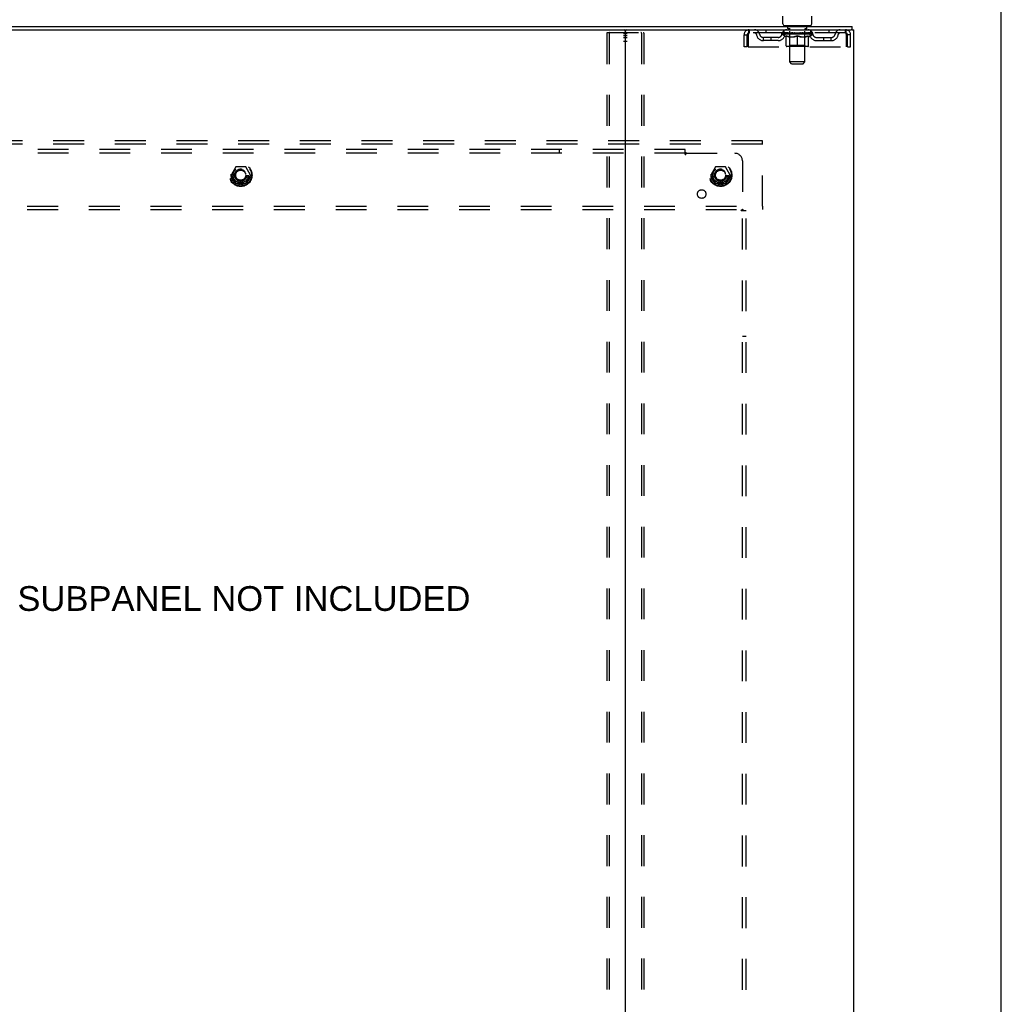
# Model space of a CAD drawing. Header units: inches. Extents: x 0 to 184, y 0 to 119.
# Tile 115 of 116: x 152 to 184, y 47 to 79. Entities that reach past the tile are written whole.
import ezdxf

# ---------------------------------------------------------------- set-up
doc = ezdxf.new("R2010")
doc.units = ezdxf.units.IN
doc.header["$LTSCALE"] = 10.121375
doc.header["$MEASUREMENT"] = 0
doc.linetypes.add('DOT', pattern=[0.2, 0.1, -0.1])
doc.linetypes.add('HIDDEN', pattern=[0.2, 0.1, -0.1])
doc.layers.get('0').update_dxf_attribs({"linetype": 'CONTINUOUS'})
for name, color, linetype in [('DEFAULT_2', 8, 'HIDDEN'), ('DIMENSIONS', 7, 'CONTINUOUS'), ('SUBPANEL', 7, 'CONTINUOUS'), ('WITNESSMARKS', 7, 'CONTINUOUS')]:
    doc.layers.add(name, color=color, linetype=linetype)
doc.styles.get("Standard").update_dxf_attribs({"font": 'arial.ttf'})

msp = doc.modelspace()

# ---------------------------------------------------------------- linework, layer by layer
at = {"color": 7, "linetype": 'Continuous'}
for p, q in [((184.025, 0), (184.025, 119.075)), ((176.855, 79.042), (176.855, 79.291)), ((177.805, 79.042), (177.805, 79.291)), ((146.394, 78.848), (171.724, 78.848)), ((176.893, 78.982), (176.893, 78.952)), ((177.768, 78.982), (176.893, 78.982)), ((177.768, 78.982), (177.768, 78.952)), ((179.128, 78.848), (179.095, 78.848)), ((179.132, 78.848), (179.132, 78.952))]:
    msp.add_line(p, q, dxfattribs=at)
at = {"color": 3, "linetype": 'Continuous'}
for p, q in [((138.986, 78.952), (179.132, 78.952)), ((171.724, 78.848), (179.095, 78.848)), ((179.128, 78.848), (179.184, 78.848)), ((179.184, 11.056), (179.184, 78.848)), ((171.684, 78.808), (171.684, 11.096))]:
    msp.add_line(p, q, dxfattribs=at)
at = {"color": 7, "linetype": 'Continuous'}
for centre, radius, start, end in [((171.644, 78.808), 0.04, 0, 90), ((176.915, 79.042), 0.06, 180, 270), ((177.745, 79.042), 0.06, 270, 360)]:
    msp.add_arc(centre, radius, start, end, dxfattribs=at)
at = {"color": 3, "linetype": 'Continuous'}
msp.add_arc((171.724, 78.808), 0.04, 90, 180, dxfattribs=at)
at = {"layer": 'DEFAULT_2', "color": 8, "linetype": 'HIDDEN'}
for p, q in [((175.747, 78.848), (175.747, 78.744)), ((176.299, 78.848), (176.299, 78.744)), ((176.893, 78.744), (176.893, 78.848)), ((176.985, 78.982), (176.985, 78.952)), ((177.02, 78.892), (177.02, 78.972)), ((177.09, 78.882), (177.03, 78.882)), ((177.081, 77.792), (177.081, 78.872)), ((177.63, 78.882), (177.571, 78.882)), ((177.579, 77.792), (177.579, 78.872)), ((177.64, 78.892), (177.64, 78.972)), ((177.675, 78.982), (177.675, 78.952)), ((177.768, 78.744), (177.768, 78.848)), ((178.362, 78.848), (178.362, 78.744)), ((178.913, 78.744), (178.913, 78.848)), ((171.081, 78.734), (171.081, 11.169)), ((171.102, 78.764), (172.267, 78.764)), ((171.154, 78.734), (171.154, 11.169)), ((172.215, 78.734), (172.215, 11.169)), ((172.288, 78.734), (172.288, 11.169)), ((175.58, 78.285), (175.58, 78.681)), ((175.58, 78.681), (175.684, 78.681)), ((175.684, 78.285), (175.684, 78.681)), ((175.714, 78.681), (175.714, 78.285)), ((178.913, 78.744), (175.747, 78.744)), ((176.216, 78.493), (176.216, 78.597)), ((176.699, 78.597), (176.216, 78.597)), ((176.466, 78.493), (176.466, 78.597)), ((176.824, 78.706), (176.824, 78.744)), ((177.837, 78.706), (176.824, 78.706)), ((176.952, 78.617), (176.824, 78.706)), ((176.832, 78.738), (176.832, 78.744)), ((176.839, 78.736), (176.839, 78.738)), ((176.839, 78.736), (177.822, 78.736)), ((176.846, 78.736), (176.846, 78.738)), ((176.847, 78.736), (176.847, 78.738)), ((176.855, 78.738), (176.855, 78.744)), ((176.868, 78.736), (176.868, 78.738)), ((176.869, 78.736), (176.869, 78.738)), ((176.892, 78.738), (176.892, 78.744)), ((176.904, 78.736), (176.904, 78.738)), ((176.906, 78.736), (176.906, 78.738)), ((177.069, 78.738), (176.908, 78.738)), ((176.943, 78.738), (176.943, 78.744)), ((176.944, 78.736), (176.944, 78.738)), ((176.944, 78.736), (176.944, 78.738)), ((176.947, 78.736), (176.947, 78.738)), ((176.952, 78.736), (176.952, 78.738)), ((176.952, 78.617), (176.96, 78.617)), ((176.953, 78.736), (176.953, 78.738)), ((176.955, 78.736), (176.955, 78.738)), ((176.958, 78.736), (176.958, 78.739)), ((176.96, 78.327), (176.96, 78.652)), ((176.961, 78.736), (176.961, 78.738)), ((176.973, 78.736), (176.973, 78.738)), ((176.987, 78.736), (176.987, 78.738)), ((176.988, 78.736), (176.988, 78.74)), ((177.004, 78.736), (177.004, 78.738)), ((177.004, 78.736), (177.004, 78.738)), ((177.005, 78.738), (177.005, 78.744)), ((177.013, 78.736), (177.013, 78.738)), ((177.016, 78.736), (177.016, 78.738)), ((177.024, 78.736), (177.024, 78.738)), ((177.033, 78.736), (177.033, 78.741)), ((177.045, 78.736), (177.045, 78.738)), ((177.047, 78.736), (177.047, 78.738)), ((177.069, 78.736), (177.069, 78.738)), ((177.123, 78.738), (177.073, 78.738)), ((177.074, 78.617), (177.218, 78.617)), ((177.077, 78.738), (177.077, 78.744)), ((177.08, 78.329), (177.08, 78.704)), ((177.083, 78.736), (177.083, 78.738)), ((177.087, 78.736), (177.087, 78.738)), ((177.091, 78.736), (177.091, 78.742)), ((177.095, 78.736), (177.095, 78.738)), ((177.103, 78.736), (177.103, 78.738)), ((177.123, 78.736), (177.123, 78.738)), ((177.183, 78.738), (177.135, 78.738)), ((177.152, 78.736), (177.152, 78.738)), ((177.157, 78.738), (177.157, 78.744)), ((177.16, 78.736), (177.16, 78.738)), ((177.162, 78.736), (177.162, 78.743)), ((177.164, 78.736), (177.164, 78.738)), ((177.17, 78.736), (177.17, 78.738)), ((177.183, 78.736), (177.183, 78.738)), ((177.247, 78.738), (177.203, 78.738)), ((177.214, 78.736), (177.214, 78.738)), ((177.239, 78.738), (177.301, 78.742)), ((177.243, 78.738), (177.243, 78.744)), ((177.243, 78.743), (177.243, 78.744)), ((177.243, 78.738), (177.243, 78.743)), ((177.243, 78.736), (177.243, 78.738)), ((177.246, 78.736), (177.246, 78.738)), ((177.247, 78.736), (177.247, 78.738)), ((177.247, 78.736), (177.247, 78.738)), ((177.275, 78.738), (177.327, 78.738)), ((177.28, 78.736), (177.28, 78.738)), ((177.284, 78.738), (177.284, 78.741)), ((177.301, 78.738), (177.301, 78.742)), ((177.314, 78.736), (177.314, 78.738)), ((177.328, 78.738), (177.328, 78.738)), ((177.328, 78.736), (177.328, 78.738)), ((177.328, 78.736), (177.328, 78.738)), ((177.33, 78.738), (177.33, 78.744)), ((177.33, 78.744), (177.422, 78.738)), ((177.33, 78.297), (177.33, 78.652)), ((177.332, 78.736), (177.332, 78.738)), ((177.332, 78.738), (177.333, 78.738)), ((177.333, 78.736), (177.333, 78.738)), ((177.347, 78.736), (177.347, 78.738)), ((177.347, 78.738), (177.386, 78.738)), ((177.381, 78.736), (177.381, 78.738)), ((177.414, 78.736), (177.414, 78.738)), ((177.414, 78.736), (177.414, 78.738)), ((177.414, 78.738), (177.458, 78.738)), ((177.415, 78.736), (177.415, 78.738)), ((177.418, 78.738), (177.418, 78.744)), ((177.418, 78.743), (177.418, 78.744)), ((177.418, 78.738), (177.418, 78.743)), ((177.418, 78.736), (177.418, 78.738)), ((177.443, 78.617), (177.587, 78.617)), ((177.447, 78.736), (177.447, 78.738)), ((177.478, 78.736), (177.478, 78.738)), ((177.478, 78.738), (177.526, 78.738)), ((177.491, 78.736), (177.491, 78.738)), ((177.497, 78.736), (177.497, 78.738)), ((177.499, 78.736), (177.499, 78.743)), ((177.501, 78.736), (177.501, 78.738)), ((177.504, 78.738), (177.504, 78.744)), ((177.509, 78.736), (177.509, 78.738)), ((177.538, 78.736), (177.538, 78.738)), ((177.538, 78.738), (177.588, 78.738)), ((177.558, 78.736), (177.558, 78.738)), ((177.566, 78.736), (177.566, 78.738)), ((177.57, 78.736), (177.57, 78.742)), ((177.574, 78.736), (177.574, 78.738)), ((177.578, 78.736), (177.578, 78.738)), ((177.58, 78.329), (177.58, 78.704)), ((177.584, 78.738), (177.584, 78.744)), ((177.592, 78.736), (177.592, 78.738)), ((177.592, 78.738), (177.753, 78.738)), ((177.614, 78.736), (177.614, 78.738)), ((177.616, 78.736), (177.616, 78.738)), ((177.628, 78.736), (177.628, 78.741)), ((177.637, 78.736), (177.637, 78.738)), ((177.645, 78.736), (177.645, 78.738)), ((177.648, 78.736), (177.648, 78.738)), ((177.656, 78.738), (177.656, 78.744)), ((177.657, 78.736), (177.657, 78.738)), ((177.657, 78.736), (177.657, 78.738)), ((177.673, 78.736), (177.673, 78.74)), ((177.674, 78.736), (177.674, 78.738)), ((177.688, 78.736), (177.688, 78.738)), ((177.7, 78.736), (177.7, 78.738)), ((177.701, 78.327), (177.701, 78.652)), ((177.701, 78.617), (177.709, 78.617)), ((177.703, 78.736), (177.703, 78.739)), ((177.706, 78.736), (177.706, 78.738)), ((177.708, 78.736), (177.708, 78.738)), ((177.708, 78.736), (177.708, 78.738)), ((177.709, 78.617), (177.837, 78.706)), ((177.714, 78.736), (177.714, 78.738)), ((177.717, 78.736), (177.717, 78.738)), ((177.717, 78.736), (177.717, 78.738)), ((177.718, 78.738), (177.718, 78.744)), ((177.755, 78.736), (177.755, 78.738)), ((177.757, 78.736), (177.757, 78.738)), ((177.769, 78.738), (177.769, 78.744)), ((177.792, 78.736), (177.792, 78.738)), ((177.793, 78.736), (177.793, 78.738)), ((177.806, 78.738), (177.806, 78.744)), ((177.814, 78.736), (177.814, 78.738)), ((177.815, 78.736), (177.815, 78.738)), ((177.822, 78.736), (177.822, 78.738)), ((177.829, 78.738), (177.829, 78.744)), ((177.837, 78.706), (177.837, 78.744)), ((177.962, 78.597), (178.445, 78.597)), ((178.195, 78.493), (178.195, 78.597)), ((178.445, 78.493), (178.445, 78.597)), ((178.946, 78.285), (178.946, 78.681)), ((178.976, 78.285), (178.976, 78.681)), ((179.08, 78.681), (178.976, 78.681)), ((179.08, 78.285), (179.08, 78.681)), ((175.684, 78.285), (175.58, 78.285)), ((175.714, 78.285), (178.946, 78.285)), ((176.699, 78.493), (176.216, 78.493)), ((177.671, 78.297), (176.99, 78.297)), ((177.08, 78.329), (177.049, 78.297)), ((177.58, 78.329), (177.08, 78.329)), ((177.58, 78.329), (177.612, 78.297)), ((177.962, 78.493), (178.445, 78.493)), ((178.976, 78.285), (179.08, 78.285)), ((177.579, 77.792), (177.081, 77.792)), ((177.141, 77.732), (177.081, 77.792)), ((177.141, 77.732), (177.519, 77.732)), ((177.519, 77.732), (177.579, 77.792)), ((176.184, 75.202), (141.934, 75.202)), ((176.184, 75.098), (141.934, 75.098)), ((176.184, 75.098), (176.184, 75.202)), ((176.184, 73.056), (176.184, 75.098)), ((158.896, 74.349), (158.742, 74.082)), ((159.214, 74.354), (158.905, 74.354)), ((159.377, 74.082), (159.223, 74.349)), ((174.646, 74.349), (174.492, 74.082)), ((174.964, 74.354), (174.655, 74.354)), ((175.127, 74.082), (174.973, 74.349)), ((158.742, 74.072), (158.896, 73.804)), ((159.223, 73.804), (159.377, 74.072)), ((174.492, 74.072), (174.646, 73.804)), ((174.973, 73.804), (175.127, 74.072)), ((159.214, 73.799), (158.905, 73.799)), ((174.964, 73.799), (174.655, 73.799)), ((141.934, 73.056), (176.184, 73.056)), ((176.184, 73.056), (176.184, 72.952)), ((141.934, 72.952), (176.184, 72.952))]:
    msp.add_line(p, q, dxfattribs=at)
for points in [[(175.747, 78.848), (175.745, 78.847), (175.743, 78.843), (175.74, 78.838), (175.738, 78.831), (175.736, 78.822), (175.733, 78.811), (175.731, 78.799), (175.729, 78.785), (175.726, 78.769), (175.724, 78.753), (175.722, 78.736), (175.719, 78.718), (175.717, 78.699), (175.714, 78.681)], [(178.946, 78.681), (178.944, 78.699), (178.942, 78.718), (178.939, 78.736), (178.937, 78.753), (178.935, 78.769), (178.932, 78.785), (178.93, 78.799), (178.928, 78.811), (178.925, 78.822), (178.923, 78.831), (178.921, 78.838), (178.918, 78.843), (178.916, 78.847), (178.913, 78.848)], [(171.081, 78.734), (171.081, 78.742), (171.083, 78.749), (171.087, 78.755), (171.091, 78.76), (171.096, 78.763), (171.102, 78.764)], [(171.175, 78.764), (171.17, 78.763), (171.165, 78.76), (171.16, 78.755), (171.157, 78.749), (171.155, 78.742), (171.154, 78.734)], [(172.215, 78.734), (172.214, 78.742), (172.212, 78.749), (172.209, 78.755), (172.204, 78.76), (172.199, 78.763), (172.194, 78.764)], [(172.267, 78.764), (172.273, 78.763), (172.278, 78.76), (172.282, 78.755), (172.285, 78.749), (172.288, 78.742), (172.288, 78.734)], [(175.747, 78.744), (175.745, 78.743), (175.743, 78.742), (175.74, 78.74), (175.738, 78.737), (175.736, 78.734), (175.733, 78.73), (175.731, 78.725), (175.729, 78.72), (175.726, 78.714), (175.724, 78.708), (175.722, 78.701), (175.719, 78.695), (175.717, 78.688), (175.714, 78.681)], [(177.08, 78.617), (177.06, 78.621), (177.04, 78.625), (177.021, 78.631), (177.001, 78.637), (176.98, 78.644), (176.96, 78.652)], [(176.96, 78.651), (176.98, 78.643), (176.999, 78.637), (177.018, 78.63), (177.037, 78.625), (177.055, 78.621), (177.074, 78.617)], [(177.33, 78.652), (177.31, 78.644), (177.289, 78.637), (177.269, 78.631), (177.249, 78.625), (177.229, 78.621), (177.21, 78.617)], [(177.218, 78.617), (177.236, 78.621), (177.255, 78.625), (177.273, 78.63), (177.292, 78.636), (177.311, 78.643), (177.33, 78.651)], [(177.451, 78.617), (177.431, 78.621), (177.411, 78.625), (177.391, 78.631), (177.371, 78.637), (177.351, 78.644), (177.33, 78.652)], [(177.33, 78.651), (177.35, 78.643), (177.369, 78.636), (177.388, 78.63), (177.406, 78.625), (177.425, 78.621), (177.443, 78.617)], [(177.701, 78.652), (177.68, 78.644), (177.66, 78.637), (177.64, 78.63), (177.62, 78.625), (177.601, 78.621), (177.581, 78.617)], [(177.587, 78.617), (177.606, 78.621), (177.625, 78.625), (177.643, 78.631), (177.662, 78.637), (177.682, 78.643), (177.701, 78.651)], [(178.946, 78.681), (178.944, 78.688), (178.942, 78.695), (178.939, 78.701), (178.937, 78.708), (178.935, 78.714), (178.932, 78.72), (178.93, 78.725), (178.928, 78.73), (178.925, 78.734), (178.923, 78.737), (178.921, 78.74), (178.918, 78.742), (178.916, 78.743), (178.913, 78.744)]]:
    msp.add_lwpolyline(points, dxfattribs=at)
for centre, radius in [((159.059, 74.077), 0.372), ((159.059, 74.077), 0.356), ((159.059, 74.077), 0.312), ((174.809, 74.077), 0.372), ((174.809, 74.077), 0.356), ((174.809, 74.077), 0.312), ((159.059, 74.077), 0.204), ((159.059, 74.077), 0.188), ((159.059, 74.077), 0.183), ((159.059, 74.077), 0.165), ((174.809, 74.077), 0.204), ((174.809, 74.077), 0.188), ((174.809, 74.077), 0.183), ((174.809, 74.077), 0.165)]:
    msp.add_circle(centre, radius, dxfattribs=at)
at = {"layer": 'DEFAULT_2', "color": 8, "linetype": 'DOT'}
for centre in [(159.059, 74.077), (174.809, 74.077)]:
    msp.add_circle(centre, 0.17, dxfattribs=at)
at = {"layer": 'DEFAULT_2', "color": 8, "linetype": 'HIDDEN'}
for centre, radius, start, end in [((175.747, 78.681), 0.167, 90, 180), ((175.927, 78.681), 0.167, 8.0716, 90), ((176.988, 78.681), 0.167, 90, 171.9284), ((177.01, 78.972), 0.01, 0, 90), ((177.03, 78.892), 0.01, 180, 270), ((177.071, 78.872), 0.01, 0, 90), ((177.589, 78.872), 0.01, 90, 180), ((177.63, 78.892), 0.01, 270, 360), ((177.65, 78.972), 0.01, 90, 180), ((177.673, 78.681), 0.167, 8.0716, 90), ((178.734, 78.681), 0.167, 90, 171.9284), ((178.913, 78.681), 0.167, 0, 90), ((175.747, 78.681), 0.063, 90, 180), ((175.927, 78.681), 0.0625, 7.9863, 90), ((176.216, 78.722), 0.229, 187.9863, 270), ((176.216, 78.722), 0.125, 188.0716, 270), ((176.699, 78.722), 0.125, 270, 351.9284), ((176.699, 78.722), 0.229, 270, 352.0137), ((176.988, 78.681), 0.0625, 90, 172.0137), ((177.049, 78.704), 0.0318, 0, 90), ((177.612, 78.704), 0.0318, 90, 180), ((177.673, 78.681), 0.0625, 7.9863, 90), ((177.962, 78.722), 0.229, 187.9863, 270), ((177.962, 78.722), 0.125, 188.0716, 270), ((178.445, 78.722), 0.125, 270, 351.9284), ((178.445, 78.722), 0.229, 270, 352.0137), ((178.734, 78.681), 0.0625, 90, 172.0137), ((178.913, 78.681), 0.063, 0, 90), ((176.99, 78.327), 0.0296, 180, 270), ((177.671, 78.327), 0.0296, 270, 360), ((158.905, 74.344), 0.01, 90.0124, 149.9892), ((159.214, 74.344), 0.01, 30.012, 89.9887), ((174.655, 74.344), 0.01, 90.0124, 149.9892), ((174.964, 74.344), 0.01, 30.012, 89.9887), ((158.751, 74.077), 0.01, 150.0127, 209.9883), ((159.368, 74.077), 0.01, 330.0127, 29.9883), ((174.501, 74.077), 0.01, 150.0127, 209.9883), ((175.118, 74.077), 0.01, 330.0127, 29.9883), ((158.905, 73.809), 0.01, 210.012, 269.9887), ((159.214, 73.809), 0.01, 270.0124, 329.9892), ((174.655, 73.809), 0.01, 210.012, 269.9887), ((174.964, 73.809), 0.01, 270.0124, 329.9892)]:
    msp.add_arc(centre, radius, start, end, dxfattribs=at)
for centre, major_axis, ratio, start_param, end_param in [((177.33, 78.744), (0.506, 0.005), 0.05963, 2.96643, 3.140963), ((176.808, 78.734), (0.158, 0), 0.060556, 0.430652, 1.470503), ((177.33, 78.744), (0.506, 0), 0.060556, -3.141593, -2.96706), ((176.808, 78.729), (0.158, 0.002), 0.05963, 1.376596, 1.469874), ((177.33, 78.744), (0.506, 0.011), 0.05688, 2.791345, 2.965878), ((176.789, 78.734), (0.158, 0.002), 0.05963, 0.25549, 1.295341), ((176.844, 78.734), (0.158, -0.002), 0.05963, 0.605815, 1.645666), ((177.33, 78.744), (0.506, -0.005), 0.05963, -2.96643, -2.791898), ((176.844, 78.729), (0.158, 0), 0.060556, 1.551758, 1.645036), ((176.789, 78.729), (0.158, 0.003), 0.05688, 1.20151, 1.294789), ((176.845, 78.731), (0.131, 0.001), 0.05963, 1.065228, 1.614276), ((176.829, 78.731), (0.131, 0.003), 0.05688, 0.890143, 1.43919), ((176.875, 78.731), (0.131, 0), 0.060556, 1.240391, 1.789438), ((177.33, 78.744), (0.506, 0.015), 0.052395, 2.616403, 2.790936), ((176.786, 78.734), (0.158, 0.003), 0.05688, 0.080405, 1.120256), ((176.894, 78.734), (0.158, -0.003), 0.05688, 0.7809, 1.820751), ((177.33, 78.744), (0.506, -0.011), 0.05688, -2.791345, -2.616812), ((176.894, 78.729), (0.158, -0.002), 0.05963, 1.72692, 1.820198), ((176.786, 78.729), (0.158, 0.005), 0.052395, 1.026568, 1.119847), ((176.828, 78.731), (0.131, 0.004), 0.052395, 0.715201, 1.264248), ((176.92, 78.731), (0.131, -0.001), 0.05963, 1.415553, 1.9646), ((177.33, 78.744), (0.506, 0.02), 0.046319, 2.441654, 2.616187), ((176.957, 78.734), (0.158, -0.005), 0.052395, 0.955842, 1.995693), ((176.8, 78.734), (0.158, 0.005), 0.052395, -0.094537, 0.945314), ((177.33, 78.744), (0.506, -0.015), 0.052395, -2.616403, -2.44187), ((176.957, 78.729), (0.158, -0.003), 0.05688, 1.902006, 1.995284), ((176.8, 78.729), (0.158, 0.006), 0.046319, 0.851819, 0.945098), ((176.843, 78.731), (0.131, 0.005), 0.046319, 0.540452, 1.089499), ((176.976, 78.731), (0.131, -0.003), 0.05688, 1.590638, 2.139686), ((177.33, 78.744), (0.506, 0.024), 0.038841, 2.267123, 2.441656), ((177.032, 78.734), (0.158, -0.006), 0.046319, 1.130591, 2.170442), ((176.829, 78.734), (0.158, 0.006), 0.046319, -0.269286, 0.770565), ((177.33, 78.744), (0.506, -0.02), 0.046319, -2.441654, -2.267121), ((177.032, 78.729), (0.158, -0.005), 0.052395, 2.076947, 2.170226), ((176.829, 78.729), (0.158, 0.007), 0.038841, 0.677289, 0.770567), ((176.873, 78.731), (0.131, 0.006), 0.038841, 0.365921, 0.914969), ((177.044, 78.731), (0.131, -0.004), 0.052395, 1.76558, 2.314627), ((177.33, 78.744), (0.506, 0.027), 0.030195, 2.09281, 2.267343), ((177.116, 78.734), (0.158, -0.007), 0.038841, 1.305122, 2.344973), ((177.33, 78.744), (0.506, -0.024), 0.038841, -2.267123, -2.092591), ((176.874, 78.734), (0.158, 0.007), 0.038841, -0.443817, 0.596034), ((177.116, 78.729), (0.158, -0.006), 0.046319, 2.251696, 2.344975), ((176.874, 78.729), (0.158, 0.008), 0.030195, 0.502975, 0.596254), ((176.916, 78.731), (0.131, 0.007), 0.030195, 0.191608, 0.740655), ((177.12, 78.731), (0.131, -0.005), 0.046319, 1.940329, 2.489376), ((176.933, 78.734), (0.158, 0.008), 0.030195, -0.61813, 0.421721), ((177.33, 78.744), (0.506, 0.029), 0.020645, 1.918687, 2.09322), ((177.206, 78.734), (0.158, -0.008), 0.030195, 1.479435, 2.519286), ((177.33, 78.744), (0.506, -0.027), 0.030195, -2.09281, -1.918277), ((177.206, 78.729), (0.158, -0.007), 0.038841, 2.426227, 2.519505), ((176.933, 78.729), (0.158, 0.009), 0.020645, 0.328852, 0.422131), ((176.972, 78.731), (0.131, 0.007), 0.020645, 0.017485, 0.566532), ((177.203, 78.731), (0.131, -0.006), 0.038841, 2.11486, 2.663907), ((177.004, 78.734), (0.158, 0.009), 0.020645, -0.792253, 0.247598), ((177.33, 78.744), (0.506, 0.03), 0.010478, 1.744704, 1.919237), ((177.3, 78.734), (0.158, -0.009), 0.020645, 1.653558, 2.693409), ((177.33, 78.744), (0.506, -0.029), 0.020645, -1.918687, -1.744154), ((177.3, 78.729), (0.158, -0.008), 0.030195, 2.60054, 2.693819), ((177.004, 78.729), (0.158, 0.009), 0.010478, 0.154869, 0.248148), ((177.039, 78.731), (0.131, 0.008), 0.010478, 6.126688, 6.675735), ((177.29, 78.731), (0.131, -0.007), 0.030195, 2.289173, 2.83822), ((177.085, 78.734), (0.158, 0.009), 0.010478, -0.966236, -0.000846), ((177.395, 78.734), (0.158, -0.009), 0.010478, 1.827541, 2.867392), ((177.33, 78.744), (0.506, -0.03), 0.010478, -1.744704, -1.570171), ((177.395, 78.729), (0.158, -0.009), 0.020645, 2.774664, 2.867942), ((177.377, 78.731), (0.131, -0.007), 0.020645, 2.463296, 3.012344), ((177.266, 78.734), (0.158, 0.009), 0.010478, 0.274201, 1.314052), ((177.197, 78.731), (0.131, 0.008), 0.010478, -0.000298, 0.504314), ((177.173, 78.729), (0.158, 0.009), 0.010478, 0.192946, 0.399283), ((177.33, 78.744), (0.506, 0.03), 0.010478, -1.578586, -1.396888), ((177.488, 78.729), (0.158, -0.009), 0.010478, 2.948646, 3.041925), ((177.464, 78.731), (0.131, -0.008), 0.010478, 2.637279, 3.142076), ((177.361, 78.734), (0.158, 0.009), 0.020645, 0.448184, 1.488034), ((177.283, 78.731), (0.131, 0.007), 0.020645, 0.129249, 0.678296), ((177.266, 78.729), (0.158, 0.009), 0.020645, 0.273651, 0.366929), ((177.33, 78.744), (0.506, 0.029), 0.020645, -1.397439, -1.222906), ((177.33, 78.744), (0.506, -0.03), 0.010478, 1.222355, 1.396888), ((177.576, 78.734), (0.158, -0.009), 0.010478, -3.140747, -2.175357), ((177.455, 78.734), (0.158, 0.008), 0.030195, 0.622307, 1.662158), ((177.371, 78.731), (0.131, 0.007), 0.030195, 0.303372, 0.852419), ((177.622, 78.731), (0.131, -0.008), 0.010478, 2.749043, 3.29809), ((177.657, 78.734), (0.158, -0.009), 0.020645, 2.893995, 3.933846), ((177.361, 78.729), (0.158, 0.008), 0.030195, 0.447774, 0.541052), ((177.657, 78.729), (0.158, -0.009), 0.010478, 2.893445, 2.986723), ((177.545, 78.734), (0.158, 0.007), 0.038841, 0.79662, 1.836471), ((177.33, 78.744), (0.506, 0.027), 0.030195, -1.223315, -1.048783), ((177.33, 78.744), (0.506, -0.029), 0.020645, 1.048373, 1.222906), ((177.458, 78.731), (0.131, 0.006), 0.038841, 0.477686, 1.026733), ((177.689, 78.731), (0.131, -0.007), 0.020645, 2.57506, 3.124108), ((177.728, 78.734), (0.158, -0.008), 0.030195, 2.719872, 3.759723), ((177.629, 78.734), (0.158, 0.006), 0.046319, 0.971151, 2.011002), ((177.455, 78.729), (0.158, 0.007), 0.038841, 0.622087, 0.715366), ((177.728, 78.729), (0.158, -0.009), 0.020645, 2.719462, 2.812741), ((177.33, 78.744), (0.506, 0.024), 0.038841, -1.049002, -0.874469), ((177.33, 78.744), (0.506, -0.027), 0.030195, 0.87425, 1.048783), ((177.541, 78.731), (0.131, 0.005), 0.046319, 0.652216, 1.201263), ((177.704, 78.734), (0.158, 0.005), 0.052395, 1.1459, 2.185751), ((177.745, 78.731), (0.131, -0.007), 0.030195, 2.400937, 2.949985), ((177.787, 78.734), (0.158, -0.007), 0.038841, 2.545558, 3.585409), ((177.617, 78.731), (0.131, 0.004), 0.052395, 0.826965, 1.376012), ((177.545, 78.729), (0.158, 0.006), 0.046319, 0.796618, 0.889896), ((177.787, 78.729), (0.158, -0.008), 0.030195, 2.545339, 2.638617), ((177.767, 78.734), (0.158, 0.003), 0.05688, 1.320842, 2.360692), ((177.33, 78.744), (0.506, 0.02), 0.046319, -0.874471, -0.699939), ((177.33, 78.744), (0.506, -0.024), 0.038841, 0.699936, 0.874469), ((177.832, 78.734), (0.158, -0.006), 0.046319, 2.371028, 3.410879), ((177.788, 78.731), (0.131, -0.006), 0.038841, 2.226624, 2.775671), ((177.817, 78.734), (0.158, 0.002), 0.05963, 1.495927, 2.535778), ((177.685, 78.731), (0.131, 0.003), 0.05688, 1.001907, 1.550954), ((177.861, 78.734), (0.158, -0.005), 0.052395, 2.196279, 3.23613), ((177.818, 78.731), (0.131, -0.005), 0.046319, 2.052093, 2.601141), ((177.629, 78.729), (0.158, 0.005), 0.052395, 0.971367, 1.064645), ((177.832, 78.729), (0.158, -0.007), 0.038841, 2.371026, 2.464304), ((177.853, 78.734), (0.158, 0), 0.060556, 1.671089, 2.71094), ((177.875, 78.734), (0.158, -0.003), 0.05688, 2.021337, 3.061188), ((177.33, 78.744), (0.506, 0.015), 0.052395, -0.699723, -0.52519), ((177.33, 78.744), (0.506, -0.02), 0.046319, 0.525406, 0.699939), ((177.872, 78.734), (0.158, -0.002), 0.05963, 1.846251, 2.886102), ((177.741, 78.731), (0.131, 0.001), 0.05963, 1.176993, 1.72604), ((177.833, 78.731), (0.131, -0.004), 0.052395, 1.877344, 2.426392), ((177.786, 78.731), (0.131, 0), 0.060556, 1.352155, 1.901202), ((177.832, 78.731), (0.131, -0.003), 0.05688, 1.702402, 2.25145), ((177.816, 78.731), (0.131, -0.001), 0.05963, 1.527317, 2.076364), ((177.704, 78.729), (0.158, 0.003), 0.05688, 1.146309, 1.239587), ((177.861, 78.729), (0.158, -0.006), 0.046319, 2.196495, 2.289773), ((177.33, 78.744), (0.506, 0.011), 0.05688, -0.524781, -0.350248), ((177.33, 78.744), (0.506, -0.015), 0.052395, 0.350657, 0.52519), ((177.767, 78.729), (0.158, 0.002), 0.05963, 1.321394, 1.414673), ((177.875, 78.729), (0.158, -0.005), 0.052395, 2.021746, 2.115024), ((177.33, 78.744), (0.506, 0.005), 0.05963, -0.349695, -0.175162), ((177.33, 78.744), (0.506, -0.011), 0.05688, 0.175715, 0.350248), ((177.817, 78.729), (0.158, 0), 0.060556, 1.496556, 1.589835), ((177.872, 78.729), (0.158, -0.003), 0.05688, 1.846804, 1.940083), ((177.853, 78.729), (0.158, -0.002), 0.05963, 1.671719, 1.764997), ((177.33, 78.744), (0.506, 0), 0.060556, -0.174533, 0), ((177.33, 78.744), (0.506, -0.005), 0.05963, 0.000629, 0.175162)]:
    msp.add_ellipse(centre, major_axis=major_axis, ratio=ratio, start_param=start_param, end_param=end_param, dxfattribs=at)
at = {"layer": 'SUBPANEL', "color": 8, "linetype": 'HIDDEN'}
for p, q in [((173.653, 74.92), (144.466, 74.92)), ((173.653, 74.795), (144.466, 74.795)), ((169.528, 74.795), (169.528, 74.92)), ((173.653, 74.754), (173.653, 74.92)), ((173.689, 74.795), (175.278, 74.795)), ((175.528, 74.545), (175.528, 72.956)), ((175.487, 72.92), (175.653, 72.92)), ((175.528, 16.983), (175.528, 72.92)), ((175.547, 72.937), (175.54, 72.944)), ((175.653, 16.983), (175.653, 72.92)), ((175.528, 68.795), (175.653, 68.795))]:
    msp.add_line(p, q, dxfattribs=at)
for points in [[(173.653, 74.834), (173.655, 74.832), (173.656, 74.83), (173.658, 74.828), (173.66, 74.826), (173.661, 74.824), (173.663, 74.822), (173.664, 74.82), (173.666, 74.819), (173.667, 74.817), (173.669, 74.816), (173.67, 74.814)], [(173.653, 74.754), (173.655, 74.755), (173.657, 74.756), (173.658, 74.757), (173.66, 74.758), (173.661, 74.759), (173.663, 74.76), (173.665, 74.761), (173.666, 74.763), (173.668, 74.764), (173.669, 74.766), (173.67, 74.768), (173.672, 74.77), (173.673, 74.772), (173.674, 74.774), (173.676, 74.776), (173.678, 74.781)], [(173.67, 74.814), (173.677, 74.808), (173.679, 74.806), (173.681, 74.804), (173.682, 74.802), (173.684, 74.8), (173.686, 74.798), (173.687, 74.797), (173.689, 74.795)], [(173.678, 74.781), (173.68, 74.783), (173.681, 74.785), (173.683, 74.788), (173.684, 74.79), (173.686, 74.792), (173.687, 74.794), (173.689, 74.795)], [(175.487, 72.92), (175.488, 72.922), (175.489, 72.924), (175.49, 72.925), (175.491, 72.927), (175.492, 72.929), (175.493, 72.93), (175.494, 72.932), (175.496, 72.933), (175.497, 72.935), (175.499, 72.936), (175.501, 72.937), (175.503, 72.939), (175.505, 72.94), (175.507, 72.941), (175.509, 72.943)], [(175.509, 72.943), (175.514, 72.946), (175.516, 72.947), (175.518, 72.948), (175.521, 72.95), (175.523, 72.951), (175.525, 72.953), (175.527, 72.954), (175.528, 72.956)], [(175.54, 72.944), (175.539, 72.946), (175.537, 72.948), (175.535, 72.949), (175.533, 72.951), (175.531, 72.953), (175.53, 72.954), (175.528, 72.956)], [(175.567, 72.92), (175.565, 72.922), (175.562, 72.923), (175.56, 72.925), (175.559, 72.927), (175.557, 72.928), (175.555, 72.93), (175.553, 72.931), (175.552, 72.933), (175.55, 72.934), (175.548, 72.936), (175.547, 72.937)]]:
    msp.add_lwpolyline(points, dxfattribs=at)
for centre, radius in [((159.059, 74.077), 0.25), ((174.809, 74.077), 0.25), ((174.191, 73.458), 0.141)]:
    msp.add_circle(centre, radius, dxfattribs=at)
msp.add_arc((175.278, 74.545), 0.25, 0, 90, dxfattribs=at)
at = {"layer": 'WITNESSMARKS', "color": 40, "linetype": 'Continuous'}
for p, q in [((171.622, 78.723), (171.747, 78.723)), ((171.622, 78.66), (171.747, 78.66)), ((171.622, 78.598), (171.747, 78.598)), ((171.622, 78.473), (171.747, 78.473))]:
    msp.add_line(p, q, dxfattribs=at)

# ---------------------------------------------------------------- texts
at = {"layer": 'DIMENSIONS', "color": 2, "linetype": 'Continuous', "insert": (159.166, 60.591), "char_height": 0.81188, "width": 14.84615, "attachment_point": 2, "line_spacing_factor": 0.9}
msp.add_mtext('SUBPANEL NOT INCLUDED', dxfattribs=at)

doc.saveas('drawing.dxf')
